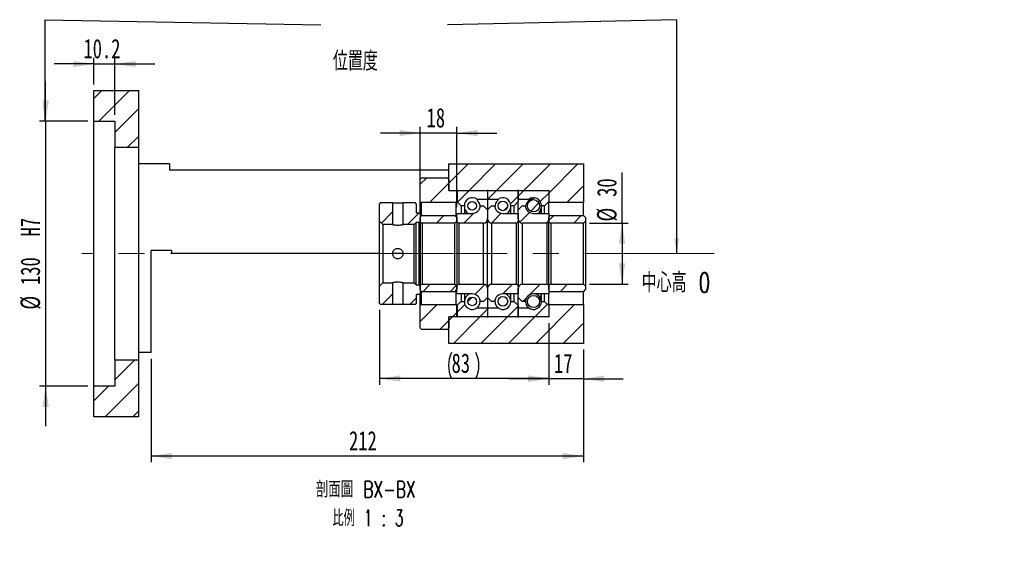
# Paper-space layout 'MBCK30L-I' of a CAD drawing. Header units: millimetres. Extents: x 19 to 332, y 6 to 190.
# Tile 4 of 5: x 171 to 332, y 6 to 93. Entities that reach past the tile are written whole.
import ezdxf

# ---------------------------------------------------------------- set-up
doc = ezdxf.new("R2010")
doc.units = ezdxf.units.MM
doc.linetypes.add('CENTERX2', pattern=[20.32, 12.7, -2.54, 2.54, -2.54])
doc.layers.add('圖層0', color=7, linetype='Continuous')
doc.styles.add('SLDTEXTSTYLE0', font='TXT', dxfattribs={"width": 0.7})
doc.styles.add('SLDTEXTSTYLE1', font='TXT', dxfattribs={"width": 0.7, "bigfont": 'bigfont'})
doc.styles.add('SLDTEXTSTYLE4', font='TXT', dxfattribs={"width": 0.625, "bigfont": 'bigfont'})
doc.dimstyles.new('SLDDIMSTYLE1', dxfattribs={"dimtxt": 0.18, "dimasz": 2.5, "dimexe": 0, "dimexo": 0.0625, "dimgap": 0, "dimtad": 0, "dimtih": 1, "dimtoh": 1, "dimdec": 0, "dimrnd": 1e-09, "dimzin": 0, "dimdsep": 46, "dimtxsty": 'Standard', "dimsah": 1, "dimcen": 0.09, "dimadec": 0, "dimazin": 0, "dimtfac": 2.5, "dimtdec": 0, "dimtofl": 0, "dimtmove": 0, "dimatfit": 3, "dimfxl": 1, "dimfrac": 2, "dimtolj": 1, "dimtzin": 0, "dimarcsym": 0})
doc.dimstyles.new('SLDDIMSTYLE4', dxfattribs={"dimtxt": 3.389974, "dimasz": 2.5, "dimexe": 0, "dimexo": 0.0625, "dimgap": 0.847493, "dimtad": 1, "dimlfac": 3, "dimrnd": 1e-09, "dimzin": 12, "dimdsep": 46, "dimtxsty": 'SLDTEXTSTYLE0', "dimsah": 1, "dimcen": 0.09, "dimadec": 0, "dimazin": 3, "dimtfac": 1, "dimtmove": 0, "dimatfit": 0, "dimfxl": 1, "dimfrac": 2, "dimtolj": 1, "dimtzin": 12, "dimarcsym": 0})
doc.dimstyles.new('SLDDIMSTYLE5', dxfattribs={"dimtxt": 3.389974, "dimasz": 2.5, "dimexe": 0, "dimexo": 0.0625, "dimgap": 0.847493, "dimtad": 1, "dimdec": 1, "dimlfac": 3, "dimrnd": 1e-09, "dimzin": 12, "dimdsep": 46, "dimtxsty": 'SLDTEXTSTYLE0', "dimsah": 1, "dimcen": 0.09, "dimadec": 0, "dimazin": 3, "dimtfac": 1, "dimtdec": 1, "dimtmove": 0, "dimatfit": 0, "dimfxl": 1, "dimfrac": 2, "dimtolj": 1, "dimtzin": 12, "dimarcsym": 0})
doc.dimstyles.new('SLDDIMSTYLE6', dxfattribs={"dimtxt": 3.389974, "dimasz": 2.5, "dimexe": 0, "dimexo": 0.0625, "dimgap": 0.847493, "dimtad": 1, "dimlfac": 3, "dimrnd": 1e-09, "dimzin": 12, "dimdsep": 46, "dimtxsty": 'SLDTEXTSTYLE0', "dimsah": 1, "dimcen": 0.09, "dimadec": 0, "dimazin": 3, "dimtfac": 1, "dimtofl": 0, "dimtmove": 0, "dimatfit": 3, "dimfxl": 1, "dimfrac": 2, "dimtolj": 1, "dimtzin": 12, "dimarcsym": 0})

# ---------------------------------------------------------------- blocks, each defined once
blk = doc.blocks.new('_D_45')
at = {"layer": '圖層0', "color": 7}
for p, q in [((175.34, 76.27), (175.34, 82.79)), ((182.24, 76.27), (174.34, 76.27)), ((175.34, 76.27), (175.34, 32.94)), ((182.24, 32.94), (174.34, 32.94)), ((175.34, 32.94), (175.34, 26.42))]:
    blk.add_line(p, q, dxfattribs=at)
for points in [[(175.34, 76.27), (175.86, 79.66), (174.82, 79.66)], [(175.34, 32.94), (174.82, 29.55), (175.86, 29.55)]]:
    blk.add_solid(points, dxfattribs=at)
at = {"layer": '圖層0', "color": 7, "char_height": 3.175, "attachment_point": 1, "rotation": 90, "style": 'SLDTEXTSTYLE0'}
for s, insert in [('H7', (171.24, 57.43)), ('130', (171.24, 49.48)), ('%%c', (171.24, 45.46))]:
    blk.add_mtext(s, dxfattribs=dict(at, insert=insert))
blk = doc.blocks.new('_D_46')
at = {"layer": '圖層0', "color": 7}
for p, q in [((183.24, 85.61), (176.72, 85.61)), ((183.24, 82.27), (183.24, 86.61)), ((183.24, 85.61), (186.64, 85.61)), ((186.64, 77.27), (186.64, 86.61)), ((186.64, 85.61), (193.16, 85.61))]:
    blk.add_line(p, q, dxfattribs=at)
for points in [[(183.24, 85.61), (179.85, 86.13), (179.85, 85.09)], [(186.64, 85.61), (190.03, 85.09), (190.03, 86.13)]]:
    blk.add_solid(points, dxfattribs=at)
at = {"layer": '圖層0', "color": 7, "insert": (181.52, 89.7), "char_height": 3.175, "attachment_point": 1, "style": 'SLDTEXTSTYLE0'}
blk.add_mtext('10.2', dxfattribs=at)
blk = doc.blocks.new('_D_47')
at = {"layer": '圖層0', "color": 7}
for p, q in [((257.57, 43.27), (257.57, 33.15)), ((263.24, 38.94), (263.24, 33.15)), ((257.57, 34.15), (251.05, 34.15)), ((263.24, 34.15), (257.57, 34.15)), ((263.24, 34.15), (269.76, 34.15))]:
    blk.add_line(p, q, dxfattribs=at)
for points in [[(257.57, 34.15), (254.18, 34.68), (254.18, 33.63)], [(263.24, 34.15), (266.63, 33.63), (266.63, 34.68)]]:
    blk.add_solid(points, dxfattribs=at)
at = {"layer": '圖層0', "color": 7, "insert": (258.43, 38.25), "char_height": 3.175, "attachment_point": 1, "style": 'SLDTEXTSTYLE0'}
blk.add_mtext('17', dxfattribs=at)
blk = doc.blocks.new('_D_48')
at = {"layer": '圖層0', "color": 7}
for p, q in [((263.24, 38.94), (263.24, 20.52)), ((192.57, 37.44), (192.57, 20.52)), ((263.24, 21.52), (192.57, 21.52))]:
    blk.add_line(p, q, dxfattribs=at)
for points in [[(192.57, 21.52), (195.96, 21), (195.96, 22.04)], [(263.24, 21.52), (259.85, 22.04), (259.85, 21)]]:
    blk.add_solid(points, dxfattribs=at)
at = {"layer": '圖層0', "color": 7, "insert": (224.93, 25.61), "char_height": 3.175, "attachment_point": 1, "style": 'SLDTEXTSTYLE0'}
blk.add_mtext('212', dxfattribs=at)
blk = doc.blocks.new('_D_49')
at = {"layer": '圖層0', "color": 7}
for p, q in [((236.57, 74.32), (230.05, 74.32)), ((236.57, 61.49), (236.57, 75.32)), ((242.57, 74.32), (236.57, 74.32)), ((242.57, 62.19), (242.57, 75.32)), ((242.57, 74.32), (249.09, 74.32))]:
    blk.add_line(p, q, dxfattribs=at)
for points in [[(236.57, 74.32), (233.18, 74.84), (233.18, 73.8)], [(242.57, 74.32), (245.96, 73.8), (245.96, 74.84)]]:
    blk.add_solid(points, dxfattribs=at)
at = {"layer": '圖層0', "color": 7, "insert": (237.61, 78.41), "char_height": 3.175, "attachment_point": 1, "style": 'SLDTEXTSTYLE0'}
blk.add_mtext('18', dxfattribs=at)
blk = doc.blocks.new('_D_50')
at = {"layer": '圖層0', "color": 7}
for p, q in [((269.56, 59.61), (269.56, 67.86)), ((264.24, 59.61), (270.56, 59.61)), ((269.56, 59.61), (269.56, 49.61)), ((264.24, 49.61), (270.56, 49.61))]:
    blk.add_line(p, q, dxfattribs=at)
for points in [[(269.56, 59.61), (269.04, 56.22), (270.08, 56.22)], [(269.56, 49.61), (270.08, 53), (269.04, 53)]]:
    blk.add_solid(points, dxfattribs=at)
at = {"layer": '圖層0', "color": 7, "char_height": 3.175, "attachment_point": 1, "rotation": 90, "style": 'SLDTEXTSTYLE0'}
for s, insert in [('30', (265.47, 63.89)), ('%%c', (265.47, 59.86))]:
    blk.add_mtext(s, dxfattribs=dict(at, insert=insert))
blk = doc.blocks.new('_D_51')
at = {"layer": '圖層0', "color": 7}
for p, q in [((229.91, 45.44), (229.91, 33.19)), ((257.57, 43.27), (257.57, 33.19)), ((257.57, 34.19), (229.91, 34.19))]:
    blk.add_line(p, q, dxfattribs=at)
for centre, start, end in [((245.92, 36.31), 153.4349, 206.5651), ((241.43, 36.31), 333.4349, 26.5651)]:
    blk.add_arc(centre, 4.73, start, end, dxfattribs=at)
for points in [[(229.91, 34.19), (233.3, 33.67), (233.3, 34.71)], [(257.57, 34.19), (254.18, 34.71), (254.18, 33.67)]]:
    blk.add_solid(points, dxfattribs=at)
at = {"layer": '圖層0', "color": 7, "insert": (241.69, 38.29), "char_height": 3.175, "attachment_point": 1, "style": 'SLDTEXTSTYLE0'}
blk.add_mtext('83', dxfattribs=at)
blk = doc.blocks.new('SW_NOTE_14')
at = {"layer": '圖層0', "color": 0, "char_height": 2.6458, "attachment_point": 2}
for s, insert, style in [('\\M+19655\\M+196CA\\M+19AA4 BX-BX', (9.88, 3.41), 'SLDTEXTSTYLE1'), ('\\M+194E4\\M+197E1 1 : 3', (10.25, -1.26), 'SLDTEXTSTYLE4')]:
    blk.add_mtext(s, dxfattribs=dict(at, insert=insert, style=style))

psp = doc.layouts.new('MBCK30L-I')

# ---------------------------------------------------------------- hatches: boundary and pattern name
at = {"linetype": 'Continuous', "lineweight": 18}
h = psp.add_hatch(dxfattribs=at)
h.set_pattern_fill('ANSI31', style=0)
edge = h.paths.add_edge_path(flags=0)
edge.add_arc((242.673, 64.8412), 0.1, 90, 180)
edge.add_line((242.573, 64.8412), (242.573, 63.1079))
edge.add_line((242.573, 63.1079), (243.2396, 62.4412))
edge.add_line((243.2396, 62.4412), (243.7796, 62.4412))
edge.add_arc((245.073, 62.4412), 1.2933, 53.031768, 180, ccw=False)
edge.add_line((245.8507, 63.4746), (247.573, 63.4746))
edge.add_line((247.573, 63.4746), (247.573, 64.8412))
edge.add_arc((247.473, 64.8412), 0.1, 0, 90)
edge.add_line((247.473, 64.9412), (242.673, 64.9412))
h = psp.add_hatch(dxfattribs=at)
h.set_pattern_fill('ANSI31', style=0)
edge = h.paths.add_edge_path(flags=0)
edge.add_arc((252.473, 64.8412), 0.1, 0, 90)
edge.add_line((252.473, 64.9412), (247.673, 64.9412))
edge.add_arc((247.673, 64.8412), 0.1, 90, 180)
edge.add_line((247.573, 64.8412), (247.573, 63.4746))
edge.add_line((247.573, 63.4746), (249.2952, 63.4746))
edge.add_arc((250.073, 62.4412), 1.2933, 0, 126.968232, ccw=False)
edge.add_line((251.3663, 62.4412), (251.9063, 62.4412))
edge.add_line((251.9063, 62.4412), (252.573, 63.1079))
edge.add_line((252.573, 63.1079), (252.573, 64.8412))
h = psp.add_hatch(dxfattribs=at)
h.set_pattern_fill('ANSI31', style=0)
edge = h.paths.add_edge_path(flags=0)
edge.add_arc((257.473, 64.8412), 0.1, 0, 90)
edge.add_line((257.473, 64.9412), (252.673, 64.9412))
edge.add_arc((252.673, 64.8412), 0.1, 90, 180)
edge.add_line((252.573, 64.8412), (252.573, 63.4746))
edge.add_line((252.573, 63.4746), (254.2952, 63.4746))
edge.add_arc((255.073, 62.4412), 1.2933, 0, 126.968232, ccw=False)
edge.add_line((256.3663, 62.4412), (256.9063, 62.4412))
edge.add_line((256.9063, 62.4412), (257.573, 63.1079))
edge.add_line((257.573, 63.1079), (257.573, 64.8412))
h = psp.add_hatch(dxfattribs=at)
h.set_pattern_fill('ANSI31', style=0)
h.paths.add_polyline_path([(232.0563, 62.9412), (230.073, 62.9412), (229.9063, 62.7745), (229.9063, 59.9246), (230.473, 59.3579), (232.0563, 59.3579)], flags=0)
h = psp.add_hatch(dxfattribs=at)
h.set_pattern_fill('ANSI31', style=0)
h.paths.add_polyline_path([(236.4063, 61.2746), (235.9063, 61.2746), (235.9063, 62.7745), (235.7396, 62.9412), (233.7563, 62.9412), (233.7563, 59.3579), (235.573, 59.3579), (235.9063, 59.6912), (236.4063, 59.6912), (236.573, 59.8579), (236.573, 61.1079)], flags=0)
h = psp.add_hatch(dxfattribs=at)
h.set_pattern_fill('ANSI31', style=0)
edge = h.paths.add_edge_path(flags=0)
edge.add_arc((245.073, 62.4081), 0.7042, 0, 360)
h = psp.add_hatch(dxfattribs=at)
h.set_pattern_fill('ANSI31', style=0)
edge = h.paths.add_edge_path(flags=0)
edge.add_arc((250.073, 62.4165), 0.7919, 0, 360)
h = psp.add_hatch(dxfattribs=at)
h.set_pattern_fill('ANSI31', style=0)
edge = h.paths.add_edge_path(flags=0)
edge.add_arc((255.073, 62.4402), 0.9987, 0, 360)
h = psp.add_hatch(dxfattribs=at)
h.set_pattern_fill('ANSI31', style=0)
edge = h.paths.add_edge_path(flags=0)
edge.add_line((247.573, 61.7746), (246.9063, 62.4412))
edge.add_line((246.9063, 62.4412), (246.4037, 62.4412))
edge.add_arc((245.073, 62.5246), 1.3333, 270, 356.416678, ccw=False)
edge.add_line((245.073, 61.1912), (242.573, 61.1912))
edge.add_line((242.573, 61.1912), (242.573, 59.9412))
edge.add_arc((242.9063, 59.9412), 0.3333, 180, 270)
edge.add_line((242.9063, 59.6079), (246.9063, 59.6079))
edge.add_arc((246.9063, 60.2746), 0.6667, 270, 360)
edge.add_line((247.573, 60.2746), (247.573, 61.7746))
h = psp.add_hatch(dxfattribs=at)
h.set_pattern_fill('ANSI31', style=0)
edge = h.paths.add_edge_path(flags=0)
edge.add_line((248.2396, 62.4412), (247.573, 61.7746))
edge.add_line((247.573, 61.7746), (247.573, 60.2746))
edge.add_arc((248.2396, 60.2746), 0.6667, 180, 270)
edge.add_line((248.2396, 59.6079), (252.2396, 59.6079))
edge.add_arc((252.2396, 59.9412), 0.3333, 270, 360)
edge.add_line((252.573, 59.9412), (252.573, 61.1912))
edge.add_line((252.573, 61.1912), (250.073, 61.1912))
edge.add_arc((250.073, 62.5246), 1.3333, 183.583322, 270, ccw=False)
edge.add_line((248.7422, 62.4412), (248.2396, 62.4412))
h = psp.add_hatch(dxfattribs=at)
h.set_pattern_fill('ANSI31', style=0)
edge = h.paths.add_edge_path(flags=0)
edge.add_line((253.2396, 62.4412), (252.573, 61.7746))
edge.add_line((252.573, 61.7746), (252.573, 60.2746))
edge.add_arc((253.2396, 60.2746), 0.6667, 180, 270)
edge.add_line((253.2396, 59.6079), (257.2396, 59.6079))
edge.add_arc((257.2396, 59.9412), 0.3333, 270, 360)
edge.add_line((257.573, 59.9412), (257.573, 61.1912))
edge.add_line((257.573, 61.1912), (255.073, 61.1912))
edge.add_arc((255.073, 62.5246), 1.3333, 183.583322, 270, ccw=False)
edge.add_line((253.7422, 62.4412), (253.2396, 62.4412))
h = psp.add_hatch(dxfattribs=at)
h.set_pattern_fill('ANSI31', style=0)
edge = h.paths.add_edge_path(flags=0)
edge.add_line((236.9063, 59.6079), (242.2396, 59.6079))
edge.add_line((242.2396, 59.6079), (242.573, 59.9412))
edge.add_line((242.573, 59.9412), (242.573, 60.4912))
edge.add_line((242.573, 60.4912), (242.2396, 60.8246))
edge.add_line((242.2396, 60.8246), (236.9063, 60.8246))
edge.add_arc((236.9063, 60.4912), 0.3333, 90, 180)
edge.add_line((236.573, 60.4912), (236.573, 59.9412))
edge.add_arc((236.9063, 59.9412), 0.3333, 180, 270)
h = psp.add_hatch(dxfattribs=at)
h.set_pattern_fill('ANSI31', style=0)
edge = h.paths.add_edge_path(flags=0)
edge.add_line((257.9063, 59.6079), (263.2396, 59.6079))
edge.add_line((263.2396, 59.6079), (263.573, 59.9412))
edge.add_line((263.573, 59.9412), (263.573, 60.4912))
edge.add_line((263.573, 60.4912), (263.2396, 60.8246))
edge.add_line((263.2396, 60.8246), (257.9063, 60.8246))
edge.add_arc((257.9063, 60.4912), 0.3333, 90, 180)
edge.add_line((257.573, 60.4912), (257.573, 59.9412))
edge.add_arc((257.9063, 59.9412), 0.3333, 180, 270)
h = psp.add_hatch(dxfattribs=at)
h.set_pattern_fill('ANSI31', style=0)
h.paths.add_polyline_path([(230.073, 46.2746), (232.0563, 46.2746), (232.0563, 49.8579), (230.473, 49.8579), (229.9063, 49.2912), (229.9063, 46.4412)], flags=0)
h = psp.add_hatch(dxfattribs=at)
h.set_pattern_fill('ANSI31', style=0)
h.paths.add_polyline_path([(235.9063, 46.4412), (235.9063, 47.9412), (236.4063, 47.9412), (236.573, 48.1079), (236.573, 49.3579), (236.4063, 49.5246), (235.9063, 49.5246), (235.573, 49.8579), (233.7563, 49.8579), (233.7563, 46.2746), (235.7396, 46.2746)], flags=0)
h = psp.add_hatch(dxfattribs=at)
h.set_pattern_fill('ANSI31', style=0)
edge = h.paths.add_edge_path(flags=0)
edge.add_line((242.573, 48.7246), (242.573, 49.2746))
edge.add_line((242.573, 49.2746), (242.2396, 49.6079))
edge.add_line((242.2396, 49.6079), (236.9063, 49.6079))
edge.add_arc((236.9063, 49.2746), 0.3333, 90, 180)
edge.add_line((236.573, 49.2746), (236.573, 48.7246))
edge.add_arc((236.9063, 48.7246), 0.3333, 180, 270)
edge.add_line((236.9063, 48.3912), (242.2396, 48.3912))
edge.add_line((242.2396, 48.3912), (242.573, 48.7246))
h = psp.add_hatch(dxfattribs=at)
h.set_pattern_fill('ANSI31', style=0)
edge = h.paths.add_edge_path(flags=0)
edge.add_line((246.9063, 46.7746), (247.573, 47.4412))
edge.add_line((247.573, 47.4412), (247.573, 48.9412))
edge.add_arc((246.9063, 48.9412), 0.6667, 0, 90)
edge.add_line((246.9063, 49.6079), (242.9063, 49.6079))
edge.add_arc((242.9063, 49.2746), 0.3333, 90, 180)
edge.add_line((242.573, 49.2746), (242.573, 48.0246))
edge.add_line((242.573, 48.0246), (245.073, 48.0246))
edge.add_arc((245.073, 46.6912), 1.3333, 3.583322, 90, ccw=False)
edge.add_line((246.4037, 46.7746), (246.9063, 46.7746))
h = psp.add_hatch(dxfattribs=at)
h.set_pattern_fill('ANSI31', style=0)
edge = h.paths.add_edge_path(flags=0)
edge.add_line((247.573, 47.4412), (248.2396, 46.7746))
edge.add_line((248.2396, 46.7746), (248.7422, 46.7746))
edge.add_arc((250.073, 46.6912), 1.3333, 90, 176.416678, ccw=False)
edge.add_line((250.073, 48.0246), (252.573, 48.0246))
edge.add_line((252.573, 48.0246), (252.573, 49.2746))
edge.add_arc((252.2396, 49.2746), 0.3333, 0, 90)
edge.add_line((252.2396, 49.6079), (248.2396, 49.6079))
edge.add_arc((248.2396, 48.9412), 0.6667, 90, 180)
edge.add_line((247.573, 48.9412), (247.573, 47.4412))
h = psp.add_hatch(dxfattribs=at)
h.set_pattern_fill('ANSI31', style=0)
edge = h.paths.add_edge_path(flags=0)
edge.add_line((252.573, 47.4412), (253.2396, 46.7746))
edge.add_line((253.2396, 46.7746), (253.7422, 46.7746))
edge.add_arc((255.073, 46.6912), 1.3333, 90, 176.416678, ccw=False)
edge.add_line((255.073, 48.0246), (257.573, 48.0246))
edge.add_line((257.573, 48.0246), (257.573, 49.2746))
edge.add_arc((257.2396, 49.2746), 0.3333, 0, 90)
edge.add_line((257.2396, 49.6079), (253.2396, 49.6079))
edge.add_arc((253.2396, 48.9412), 0.6667, 90, 180)
edge.add_line((252.573, 48.9412), (252.573, 47.4412))
h = psp.add_hatch(dxfattribs=at)
h.set_pattern_fill('ANSI31', style=0)
edge = h.paths.add_edge_path(flags=0)
edge.add_line((263.573, 48.7246), (263.573, 49.2746))
edge.add_line((263.573, 49.2746), (263.2396, 49.6079))
edge.add_line((263.2396, 49.6079), (257.9063, 49.6079))
edge.add_arc((257.9063, 49.2746), 0.3333, 90, 180)
edge.add_line((257.573, 49.2746), (257.573, 48.7246))
edge.add_arc((257.9063, 48.7246), 0.3333, 180, 270)
edge.add_line((257.9063, 48.3912), (263.2396, 48.3912))
edge.add_line((263.2396, 48.3912), (263.573, 48.7246))
h = psp.add_hatch(dxfattribs=at)
h.set_pattern_fill('ANSI31', style=0)
edge = h.paths.add_edge_path(flags=0)
edge.add_arc((242.673, 44.3746), 0.1, 180, 270)
edge.add_line((242.673, 44.2746), (247.473, 44.2746))
edge.add_arc((247.473, 44.3746), 0.1, 270, 360)
edge.add_line((247.573, 44.3746), (247.573, 45.7412))
edge.add_line((247.573, 45.7412), (245.8507, 45.7412))
edge.add_arc((245.073, 46.7746), 1.2933, 180, 306.968232, ccw=False)
edge.add_line((243.7796, 46.7746), (243.2396, 46.7746))
edge.add_line((243.2396, 46.7746), (242.573, 46.1079))
edge.add_line((242.573, 46.1079), (242.573, 44.3746))
h = psp.add_hatch(dxfattribs=at)
h.set_pattern_fill('ANSI31', style=0)
edge = h.paths.add_edge_path(flags=0)
edge.add_arc((245.073, 46.8077), 0.7042, 0, 360)
h = psp.add_hatch(dxfattribs=at)
h.set_pattern_fill('ANSI31', style=0)
edge = h.paths.add_edge_path(flags=0)
edge.add_arc((252.473, 44.3746), 0.1, 270, 360)
edge.add_line((252.573, 44.3746), (252.573, 46.1079))
edge.add_line((252.573, 46.1079), (251.9063, 46.7746))
edge.add_line((251.9063, 46.7746), (251.3663, 46.7746))
edge.add_arc((250.073, 46.7746), 1.2933, 233.031768, 360, ccw=False)
edge.add_line((249.2952, 45.7412), (247.573, 45.7412))
edge.add_line((247.573, 45.7412), (247.573, 44.3746))
edge.add_arc((247.673, 44.3746), 0.1, 180, 270)
edge.add_line((247.673, 44.2746), (252.473, 44.2746))
h = psp.add_hatch(dxfattribs=at)
h.set_pattern_fill('ANSI31', style=0)
edge = h.paths.add_edge_path(flags=0)
edge.add_arc((250.073, 46.7993), 0.7919, 0, 360)
h = psp.add_hatch(dxfattribs=at)
h.set_pattern_fill('ANSI31', style=0)
edge = h.paths.add_edge_path(flags=0)
edge.add_arc((257.473, 44.3746), 0.1, 270, 360)
edge.add_line((257.573, 44.3746), (257.573, 46.1079))
edge.add_line((257.573, 46.1079), (256.9063, 46.7746))
edge.add_line((256.9063, 46.7746), (256.3663, 46.7746))
edge.add_arc((255.073, 46.7746), 1.2933, 233.031768, 360, ccw=False)
edge.add_line((254.2952, 45.7412), (252.573, 45.7412))
edge.add_line((252.573, 45.7412), (252.573, 44.3746))
edge.add_arc((252.673, 44.3746), 0.1, 180, 270)
edge.add_line((252.673, 44.2746), (257.473, 44.2746))
h = psp.add_hatch(dxfattribs=at)
h.set_pattern_fill('ANSI31', style=0)
edge = h.paths.add_edge_path(flags=0)
edge.add_arc((255.073, 46.7756), 0.9987, 0, 360)
at = {"layer": '圖層0', "linetype": 'Continuous', "lineweight": 18}
h = psp.add_hatch(dxfattribs=at)
h.set_pattern_fill('ANSI31', color=256, style=0)
h.paths.add_polyline_path([(190.573, 81.2745), (183.2396, 81.2745), (183.2396, 76.2745), (186.6396, 76.2745), (186.6396, 71.9412), (190.573, 71.9412)], flags=0)
h = psp.add_hatch(dxfattribs=at)
h.set_pattern_fill('ANSI31', color=256, style=0)
h.paths.add_polyline_path([(263.2396, 62.9412), (263.2396, 69.2746), (241.2396, 69.2746), (241.2396, 64.9412), (257.573, 64.9412), (257.573, 62.9412)], flags=0)
h = psp.add_hatch(dxfattribs=at)
h.set_pattern_fill('ANSI31', color=256, style=0)
edge = h.paths.add_edge_path(flags=0)
edge.add_line((236.573, 66.7746), (236.573, 63.1079))
edge.add_line((236.573, 63.1079), (236.7396, 62.9412))
edge.add_line((236.7396, 62.9412), (242.4563, 62.9412))
edge.add_line((242.4563, 62.9412), (242.623, 63.1079))
edge.add_line((242.623, 63.1079), (242.623, 64.7746))
edge.add_line((242.623, 64.7746), (242.4563, 64.9412))
edge.add_line((242.4563, 64.9412), (241.373, 64.9412))
edge.add_arc((241.373, 65.0746), 0.1333, 180, 270, ccw=False)
edge.add_line((241.2396, 65.0746), (241.2396, 66.7746))
edge.add_line((241.2396, 66.7746), (241.073, 66.9412))
edge.add_line((241.073, 66.9412), (236.7396, 66.9412))
edge.add_line((236.7396, 66.9412), (236.573, 66.7746))
h = psp.add_hatch(dxfattribs=at)
h.set_pattern_fill('ANSI31', color=256, style=0)
edge = h.paths.add_edge_path(flags=0)
edge.add_line((242.4563, 46.2746), (236.7396, 46.2746))
edge.add_line((236.7396, 46.2746), (236.573, 46.1079))
edge.add_line((236.573, 46.1079), (236.573, 42.4412))
edge.add_line((236.573, 42.4412), (236.7396, 42.2746))
edge.add_line((236.7396, 42.2746), (241.073, 42.2746))
edge.add_line((241.073, 42.2746), (241.2396, 42.4412))
edge.add_line((241.2396, 42.4412), (241.2396, 44.1412))
edge.add_arc((241.373, 44.1412), 0.1333, 90, 180, ccw=False)
edge.add_line((241.373, 44.2746), (242.4563, 44.2746))
edge.add_line((242.4563, 44.2746), (242.623, 44.4412))
edge.add_line((242.623, 44.4412), (242.623, 46.1079))
edge.add_line((242.623, 46.1079), (242.4563, 46.2746))
h = psp.add_hatch(dxfattribs=at)
h.set_pattern_fill('ANSI31', color=256, style=0)
h.paths.add_polyline_path([(263.2396, 39.9412), (263.2396, 46.2746), (257.573, 46.2746), (257.573, 44.2746), (241.2396, 44.2746), (241.2396, 39.9412)], flags=0)
h = psp.add_hatch(dxfattribs=at)
h.set_pattern_fill('ANSI31', color=256, style=0)
h.paths.add_polyline_path([(183.2396, 27.9412), (190.573, 27.9412), (190.573, 37.2745), (186.6396, 37.2745), (186.6396, 32.9412), (183.2396, 32.9412)], flags=0)

# ---------------------------------------------------------------- linework, layer by layer
at = {"color": 7, "linetype": 'Continuous', "lineweight": 25}
for p, q in [((183.2396, 76.2745), (183.2396, 81.2745)), ((183.2396, 81.2745), (190.573, 81.2745)), ((190.573, 71.9412), (190.573, 81.2745)), ((183.2396, 76.2745), (186.6396, 76.2745)), ((183.2396, 32.9412), (183.2396, 76.2745)), ((186.6396, 76.2745), (186.6396, 71.9412)), ((190.573, 71.9412), (186.6396, 71.9412)), ((186.6396, 37.2745), (186.6396, 71.9412)), ((190.573, 37.2745), (190.573, 71.9412)), ((195.573, 69.2746), (190.573, 69.2746)), ((195.573, 69.2746), (195.573, 68.2746)), ((241.2396, 64.9412), (241.2396, 69.2746)), ((241.2396, 69.2746), (263.2396, 69.2746)), ((263.2396, 69.2746), (263.2396, 62.9412)), ((241.2396, 68.2746), (195.573, 68.2746)), ((236.7396, 66.9412), (236.573, 66.7746)), ((236.573, 63.1079), (236.573, 66.7746)), ((241.073, 66.9412), (236.7396, 66.9412)), ((241.2396, 66.7746), (241.073, 66.9412)), ((241.2396, 66.7746), (241.2396, 65.0745)), ((241.2396, 64.9412), (257.573, 64.9412)), ((241.373, 64.9412), (242.4563, 64.9412)), ((242.623, 64.7746), (242.4563, 64.9412)), ((242.573, 63.1079), (242.573, 64.8412)), ((242.623, 64.7746), (242.623, 63.1079)), ((242.673, 64.9412), (247.473, 64.9412)), ((247.573, 64.8412), (247.573, 63.4746)), ((247.673, 64.9412), (252.473, 64.9412)), ((252.573, 64.8412), (252.573, 63.1079)), ((252.573, 63.4746), (252.573, 64.8412)), ((252.673, 64.9412), (257.473, 64.9412)), ((257.573, 64.9412), (257.573, 62.9412)), ((257.573, 64.8412), (257.573, 63.1079)), ((230.073, 62.9412), (229.9063, 62.7745)), ((229.9063, 59.9246), (229.9063, 62.7745)), ((230.073, 62.9412), (232.0563, 62.9412)), ((232.0563, 62.9412), (232.0563, 59.3579)), ((233.7563, 59.3579), (233.7563, 62.9412)), ((233.7563, 62.9412), (235.7396, 62.9412)), ((235.9063, 62.7745), (235.7396, 62.9412)), ((235.9063, 62.7745), (235.9063, 61.2746)), ((236.573, 63.1079), (236.7396, 62.9412)), ((236.573, 61.1079), (236.573, 63.1079)), ((242.4563, 62.9412), (236.7396, 62.9412)), ((236.7396, 62.9412), (236.7396, 60.7799)), ((242.4563, 62.9412), (242.623, 63.1079)), ((242.4563, 60.6079), (242.4563, 62.9412)), ((243.2396, 62.4412), (242.573, 63.1079)), ((245.8507, 63.4746), (245.8507, 63.3356)), ((247.573, 63.4746), (245.8507, 63.4746)), ((247.573, 63.4746), (247.573, 61.7746)), ((249.2952, 63.4746), (247.573, 63.4746)), ((249.2952, 63.3228), (249.2952, 63.4746)), ((252.573, 63.1079), (251.9063, 62.4412)), ((254.2952, 63.4746), (252.573, 63.4746)), ((252.573, 61.7746), (252.573, 63.1079)), ((254.2952, 63.2779), (254.2952, 63.4746)), ((257.573, 63.1079), (256.9063, 62.4412)), ((263.2396, 62.9412), (257.573, 62.9412)), ((257.573, 61.1912), (257.573, 62.9412)), ((263.2396, 60.8246), (263.2396, 62.9412)), ((235.9063, 61.2746), (236.4063, 61.2746)), ((236.573, 61.1079), (236.4063, 61.2746)), ((242.573, 61.1912), (245.073, 61.1912)), ((242.573, 59.9412), (242.573, 61.1912)), ((243.2396, 62.4412), (243.2396, 61.1912)), ((243.7796, 62.4412), (243.2396, 62.4412)), ((243.7796, 62.4412), (243.7796, 61.1912)), ((246.4037, 62.4412), (246.9063, 62.4412)), ((246.9063, 62.4412), (247.573, 61.7746)), ((247.573, 61.7746), (248.2396, 62.4412)), ((247.573, 61.7746), (247.573, 60.2746)), ((248.2396, 62.4412), (248.7422, 62.4412)), ((250.073, 61.1912), (252.573, 61.1912)), ((251.3663, 61.1912), (251.3663, 62.4412)), ((251.9063, 62.4412), (251.3663, 62.4412)), ((251.9063, 61.1912), (251.9063, 62.4412)), ((252.573, 61.7746), (253.2396, 62.4412)), ((252.573, 60.2746), (252.573, 61.7746)), ((252.573, 61.1912), (252.573, 59.9412)), ((253.2396, 62.4412), (253.7422, 62.4412)), ((255.073, 61.1912), (257.573, 61.1912)), ((256.3663, 61.1912), (256.3663, 62.4412)), ((256.9063, 62.4412), (256.3663, 62.4412)), ((256.9063, 61.1912), (256.9063, 62.4412)), ((257.573, 61.1912), (257.573, 59.9412)), ((229.9063, 59.9246), (230.473, 59.3579)), ((229.9063, 49.2912), (229.9063, 59.9246)), ((235.573, 59.3579), (235.9063, 59.6912)), ((236.4063, 59.6912), (235.9063, 59.6912)), ((235.9063, 49.5246), (235.9063, 59.6912)), ((236.4063, 59.6912), (236.573, 59.8579)), ((236.4063, 49.5246), (236.4063, 59.6912)), ((236.573, 61.1079), (236.573, 59.8579)), ((236.573, 59.9412), (236.573, 60.4912)), ((236.573, 59.8579), (236.573, 49.3579)), ((236.9063, 60.8246), (242.2396, 60.8246)), ((236.9063, 59.6079), (236.9063, 49.6079)), ((242.2396, 59.6079), (236.9063, 59.6079)), ((242.573, 60.4912), (242.2396, 60.8246)), ((242.2396, 59.6079), (242.573, 59.9412)), ((242.2396, 49.6079), (242.2396, 59.6079)), ((242.573, 60.4912), (242.573, 59.9412)), ((242.573, 59.9412), (242.573, 49.2745)), ((242.9063, 49.6079), (242.9063, 59.6079)), ((246.9063, 59.6079), (242.9063, 59.6079)), ((246.9063, 49.6079), (246.9063, 59.6079)), ((247.573, 48.9412), (247.573, 60.2746)), ((248.2396, 59.6079), (248.2396, 49.6079)), ((252.2396, 59.6079), (248.2396, 59.6079)), ((252.2396, 59.6079), (252.2396, 49.6079)), ((252.573, 59.9412), (252.573, 49.2745)), ((253.2396, 59.6079), (253.2396, 49.6079)), ((257.2396, 59.6079), (253.2396, 59.6079)), ((257.2396, 59.6079), (257.2396, 49.6079)), ((257.573, 59.9412), (257.573, 60.4912)), ((257.573, 49.2745), (257.573, 59.9412)), ((257.9063, 60.8246), (263.2396, 60.8246)), ((257.9063, 59.6079), (257.9063, 49.6079)), ((263.2396, 59.6079), (257.9063, 59.6079)), ((263.573, 60.4912), (263.2396, 60.8246)), ((263.2396, 59.6079), (263.573, 59.9412)), ((263.2396, 49.6079), (263.2396, 59.6079)), ((263.573, 60.4912), (263.573, 59.9412)), ((263.573, 59.9412), (263.573, 49.2745)), ((230.473, 59.3579), (230.473, 49.8579)), ((232.0563, 59.3579), (230.473, 59.3579)), ((235.573, 59.3579), (233.7563, 59.3579)), ((235.573, 49.8579), (235.573, 59.3579)), ((195.9063, 55.1079), (192.573, 55.1079)), ((192.573, 38.4412), (192.573, 55.1079)), ((195.9063, 55.1079), (195.9063, 54.6079)), ((229.9063, 54.6079), (195.9063, 54.6079)), ((233.7563, 54.6079), (232.0673, 54.6079)), ((230.473, 49.8579), (229.9063, 49.2912)), ((229.9063, 46.4412), (229.9063, 49.2912)), ((230.473, 49.8579), (232.0563, 49.8579)), ((232.0563, 49.8579), (232.0563, 46.2746)), ((233.7563, 49.8579), (235.573, 49.8579)), ((233.7563, 46.2746), (233.7563, 49.8579)), ((235.9063, 49.5246), (235.573, 49.8579)), ((235.9063, 49.5246), (236.4063, 49.5246)), ((236.573, 49.3579), (236.4063, 49.5246)), ((236.573, 49.3579), (236.573, 48.1079)), ((236.573, 48.7245), (236.573, 49.2745)), ((236.7396, 48.4359), (236.7396, 46.2746)), ((236.9063, 49.6079), (242.2396, 49.6079)), ((242.2396, 48.3912), (236.9063, 48.3912)), ((242.573, 49.2745), (242.2396, 49.6079)), ((242.2396, 48.3912), (242.573, 48.7245)), ((242.4563, 46.2746), (242.4563, 48.6079)), ((242.573, 49.2745), (242.573, 48.7245)), ((242.573, 48.0245), (242.573, 49.2745)), ((242.9063, 49.6079), (246.9063, 49.6079)), ((247.573, 48.9412), (247.573, 47.4412)), ((248.2396, 49.6079), (252.2396, 49.6079)), ((252.573, 49.2745), (252.573, 48.0245)), ((252.573, 47.4412), (252.573, 48.9412)), ((253.2396, 49.6079), (257.2396, 49.6079)), ((257.573, 48.7245), (257.573, 49.2745)), ((257.573, 49.2745), (257.573, 48.0245)), ((257.9063, 49.6079), (263.2396, 49.6079)), ((263.2396, 48.3912), (257.9063, 48.3912)), ((263.573, 49.2745), (263.2396, 49.6079)), ((263.2396, 48.3912), (263.573, 48.7245)), ((263.2396, 46.2746), (263.2396, 48.3912)), ((263.573, 49.2745), (263.573, 48.7245)), ((236.4063, 47.9412), (235.9063, 47.9412)), ((235.9063, 47.9412), (235.9063, 46.4412)), ((236.4063, 47.9412), (236.573, 48.1079)), ((236.573, 46.1079), (236.573, 48.1079)), ((245.073, 48.0245), (242.573, 48.0245)), ((242.573, 46.1079), (243.2396, 46.7746)), ((243.2396, 48.0245), (243.2396, 46.7746)), ((243.2396, 46.7746), (243.7796, 46.7746)), ((243.7796, 48.0245), (243.7796, 46.7746)), ((246.9063, 46.7746), (246.4037, 46.7746)), ((247.573, 47.4412), (246.9063, 46.7746)), ((247.573, 47.4412), (247.573, 45.7412)), ((248.2396, 46.7746), (247.573, 47.4412)), ((248.7422, 46.7746), (248.2396, 46.7746)), ((252.573, 48.0245), (250.073, 48.0245)), ((251.3663, 46.7746), (251.3663, 48.0245)), ((251.3663, 46.7746), (251.9063, 46.7746)), ((251.9063, 46.7746), (251.9063, 48.0245)), ((251.9063, 46.7746), (252.573, 46.1079)), ((252.573, 46.1079), (252.573, 47.4412)), ((253.2396, 46.7746), (252.573, 47.4412)), ((253.7422, 46.7746), (253.2396, 46.7746)), ((257.573, 48.0245), (255.073, 48.0245)), ((256.3663, 46.7746), (256.3663, 48.0245)), ((256.3663, 46.7746), (256.9063, 46.7746)), ((256.9063, 46.7746), (256.9063, 48.0245)), ((256.9063, 46.7746), (257.573, 46.1079)), ((257.573, 46.2746), (257.573, 48.0245)), ((229.9063, 46.4412), (230.073, 46.2746)), ((232.0563, 46.2746), (230.073, 46.2746)), ((235.7396, 46.2746), (233.7563, 46.2746)), ((235.7396, 46.2746), (235.9063, 46.4412)), ((236.7396, 46.2746), (236.573, 46.1079)), ((236.573, 42.4412), (236.573, 46.1079)), ((236.7396, 46.2746), (242.4563, 46.2746)), ((242.623, 46.1079), (242.4563, 46.2746)), ((242.573, 44.3746), (242.573, 46.1079)), ((242.623, 46.1079), (242.623, 44.4412)), ((245.8507, 45.7892), (245.8507, 45.7412)), ((245.8507, 45.7412), (247.573, 45.7412)), ((247.573, 45.7412), (247.573, 44.3746)), ((247.573, 45.7412), (249.2952, 45.7412)), ((249.2952, 45.7412), (249.2952, 45.7821)), ((252.573, 46.1079), (252.573, 44.3746)), ((252.573, 45.7412), (254.2952, 45.7412)), ((252.573, 44.3746), (252.573, 45.7412)), ((254.2952, 45.7412), (254.2952, 45.7631)), ((257.573, 46.2746), (257.573, 44.2746)), ((257.573, 46.2746), (263.2396, 46.2746)), ((257.573, 46.1079), (257.573, 44.3746)), ((263.2396, 46.2746), (263.2396, 39.9412)), ((241.2396, 39.9412), (241.2396, 44.2746)), ((257.573, 44.2746), (241.2396, 44.2746)), ((241.2396, 44.1412), (241.2396, 42.4412)), ((242.4563, 44.2746), (241.373, 44.2746)), ((242.4563, 44.2746), (242.623, 44.4412)), ((247.473, 44.2746), (242.673, 44.2746)), ((252.473, 44.2746), (247.673, 44.2746)), ((257.473, 44.2746), (252.673, 44.2746)), ((236.573, 42.4412), (236.7396, 42.2746)), ((236.7396, 42.2746), (241.073, 42.2746)), ((241.073, 42.2746), (241.2396, 42.4412)), ((263.2396, 39.9412), (241.2396, 39.9412)), ((186.6396, 37.2745), (186.6396, 32.9412)), ((186.6396, 37.2745), (190.573, 37.2745)), ((192.573, 38.4412), (190.573, 38.4412)), ((190.573, 27.9412), (190.573, 37.2745)), ((183.2396, 27.9412), (183.2396, 32.9412)), ((186.6396, 32.9412), (183.2396, 32.9412)), ((190.573, 27.9412), (183.2396, 27.9412))]:
    psp.add_line(p, q, dxfattribs=at)
for centre, radius in [((245.073, 62.4081), 0.7042), ((250.073, 62.4165), 0.7919), ((255.073, 62.4402), 0.9987), ((245.073, 46.8077), 0.7042), ((250.073, 46.7993), 0.7919), ((255.073, 46.7756), 0.9987)]:
    psp.add_circle(centre, radius, dxfattribs=at)
for centre, radius, start, end in [((241.373, 65.0745), 0.1333, 180, 270), ((242.673, 64.8412), 0.1, 90, 180), ((247.473, 64.8412), 0.1, 0, 90), ((247.673, 64.8412), 0.1, 90, 180), ((252.473, 64.8412), 0.1, 0, 90), ((252.673, 64.8412), 0.1, 90, 180), ((257.473, 64.8412), 0.1, 0, 90), ((245.073, 62.4412), 1.2933, 53.031768, 180), ((245.073, 62.308), 1.2917, 353.58575, 51.551715), ((250.073, 62.2946), 1.2917, 128.336631, 185.456078), ((250.073, 62.4412), 1.2933, 0, 126.968232), ((255.073, 62.248), 1.2917, 90, 182.638823), ((255.073, 62.4412), 1.2933, 0, 126.968232), ((245.073, 62.308), 1.2917, 178.575141, 239.839669), ((245.073, 61.2792), 1.2917, 156.531184, 183.906192), ((245.073, 62.5246), 1.3333, 270, 356.416678), ((250.073, 62.5246), 1.3333, 183.583322, 270), ((250.073, 62.2946), 1.2917, 301.326829, 1.429378), ((250.073, 61.2455), 1.2917, 357.589826, 23.958898), ((255.073, 62.5246), 1.3333, 183.583322, 270), ((255.073, 62.248), 1.2917, 305.099863, 1.445338), ((255.073, 61.1343), 1.2917, 2.524622, 25.537383), ((236.9063, 60.4912), 0.3333, 90, 180), ((236.9063, 59.9412), 0.3333, 180, 270), ((242.9063, 59.9412), 0.3333, 180, 270), ((246.9063, 60.2746), 0.6667, 270, 0), ((248.2396, 60.2746), 0.6667, 180, 270), ((252.2396, 59.9412), 0.3333, 270, 0), ((253.2396, 60.2746), 0.6667, 180, 270), ((257.2396, 59.9412), 0.3333, 270, 0), ((257.9063, 60.4912), 0.3333, 90, 180), ((257.9063, 59.9412), 0.3333, 180, 270), ((236.9063, 49.2745), 0.3333, 90, 180), ((236.9063, 48.7245), 0.3333, 180, 270), ((242.9063, 49.2745), 0.3333, 90, 180), ((246.9063, 48.9412), 0.6667, 360, 90), ((248.2396, 48.9412), 0.6667, 90, 180), ((252.2396, 49.2745), 0.3333, 0, 90), ((253.2396, 48.9412), 0.6667, 90, 180), ((257.2396, 49.2745), 0.3333, 0, 90), ((257.9063, 49.2745), 0.3333, 90, 180), ((257.9063, 48.7245), 0.3333, 180, 270), ((245.073, 46.7746), 1.2933, 180, 306.968232), ((245.073, 46.8077), 1.2917, 109.594413, 181.392368), ((245.073, 47.6484), 1.2917, 163.071309, 198.993109), ((245.073, 46.6912), 1.3333, 3.583322, 90), ((245.073, 46.8077), 1.2917, 309.261045, 18.993109), ((250.073, 46.6912), 1.3333, 90, 176.416678), ((250.073, 46.7993), 1.2917, 159.513366, 230.672078), ((250.073, 46.7746), 1.2933, 233.031768, 360), ((250.073, 46.7993), 1.2917, 358.610274, 71.55009), ((250.073, 47.6192), 1.2917, 341.494958, 18.289863), ((255.073, 46.6912), 1.3333, 90, 176.416678), ((255.073, 46.7756), 1.2917, 152.028598, 230.485012), ((255.073, 46.7746), 1.2933, 233.031768, 0), ((255.073, 46.7756), 1.2917, 358.617641, 75.222495), ((255.073, 47.5281), 1.2917, 358.314447, 22.601822), ((241.373, 44.1412), 0.1333, 90, 180), ((242.673, 44.3746), 0.1, 180, 270), ((247.473, 44.3746), 0.1, 270, 360), ((247.673, 44.3746), 0.1, 180, 270), ((252.473, 44.3746), 0.1, 270, 0), ((252.673, 44.3746), 0.1, 180, 270), ((257.473, 44.3746), 0.1, 270, 0)]:
    psp.add_arc(centre, radius, start, end, dxfattribs=at)
for points, knots in [([(232.0563, 62.9412), (232.0656, 62.9402), (232.0843, 62.9383), (232.23, 62.9246), (232.4449, 62.9094), (232.714, 62.8983), (233.0041, 62.8966), (233.2825, 62.9049), (233.5191, 62.9195), (233.6864, 62.9341), (233.7509, 62.9407), (233.7552, 62.9411), (233.7563, 62.9412)], [0, 0, 0, 0, 0.10699262, 0.21397126, 0.32129733, 0.42885575, 0.53603587, 0.64281539, 0.74979799, 0.85726987, 0.96475581, 1, 1, 1, 1]), ([(232.0563, 59.3579), (232.0655, 59.3562), (232.084, 59.3528), (232.228, 59.3291), (232.4411, 59.3022), (232.7096, 59.2824), (232.999, 59.2792), (233.2759, 59.2934), (233.5124, 59.3189), (233.682, 59.3446), (233.7502, 59.3568), (233.755, 59.3577), (233.7563, 59.3579)], [0, 0, 0, 0, 0.10621011, 0.21238027, 0.31958705, 0.42754787, 0.53435941, 0.63990557, 0.74604377, 0.85369824, 0.96145118, 1, 1, 1, 1]), ([(233.7563, 54.6079), (233.747, 54.7026), (233.7286, 54.8921), (233.5846, 55.1448), (233.3715, 55.3389), (233.103, 55.4516), (232.8136, 55.4689), (232.5366, 55.3908), (232.3004, 55.2267), (232.1299, 54.9924), (232.0465, 54.7137), (232.06, 54.4247), (232.1667, 54.1578), (232.3552, 53.9397), (232.6068, 53.7949), (232.8926, 53.7419), (233.1777, 53.7857), (233.4322, 53.9198), (233.6283, 54.1306), (233.7393, 54.3731), (233.7513, 54.5385), (233.7563, 54.6079)], [0, 0, 0, 0, 0.05310855, 0.10619728, 0.15980503, 0.21378916, 0.26719766, 0.31997437, 0.37304788, 0.42687881, 0.48075898, 0.53391128, 0.58669607, 0.64001592, 0.69397202, 0.74767206, 0.80060054, 0.85345369, 0.90703407, 0.96102088, 1, 1, 1, 1]), ([(233.7563, 49.8579), (233.7524, 49.8586), (233.7426, 49.8603), (233.645, 49.8773), (233.4577, 49.9039), (233.2057, 49.9277), (232.92, 49.9375), (232.6349, 49.9293), (232.3804, 49.9069), (232.1843, 49.88), (232.0733, 49.861), (232.0613, 49.8588), (232.0563, 49.8579)], [0, 0, 0, 0, 0.06808876, 0.17362831, 0.28023769, 0.3881192, 0.49548873, 0.60131374, 0.70698999, 0.81412027, 0.92206393, 1, 1, 1, 1]), ([(233.7563, 46.2746), (233.7469, 46.2755), (233.7283, 46.2775), (233.5826, 46.2911), (233.3677, 46.3064), (233.0985, 46.3174), (232.8085, 46.3191), (232.5301, 46.3109), (232.2935, 46.2962), (232.1261, 46.2817), (232.0617, 46.2751), (232.0574, 46.2747), (232.0563, 46.2746)], [0, 0, 0, 0, 0.10699232, 0.21397186, 0.32129655, 0.42885669, 0.53603682, 0.64281635, 0.74979895, 0.85726976, 0.96475571, 1, 1, 1, 1])]:
    psp.add_open_spline(points, degree=3, knots=knots, dxfattribs=at)
at = {"layer": '圖層0', "color": 7, "linetype": 'CENTERX2', "lineweight": 18, "ltscale": 1.666667}
psp.add_line((284.6252, 54.6079), (181.2396, 54.6079), dxfattribs=at)

# ---------------------------------------------------------------- block references
at = {"layer": '圖層0'}
psp.add_blockref('SW_NOTE_14', (217.7869, 13.9874), dxfattribs=at)

# ---------------------------------------------------------------- texts
at = {"layer": '圖層0', "color": 7, "char_height": 3.175, "attachment_point": 1, "style": 'SLDTEXTSTYLE1'}
for s, insert in [('\\M+188CA\\M+19275\\M+19378', (222.2956, 87.6871)), ('\\M+19286\\M+19053\\M+18D82 0', (272.7609, 51.4669))]:
    psp.add_mtext(s, dxfattribs=dict(at, insert=insert))

# ---------------------------------------------------------------- dimensions: what is measured, and where the dimension line sits
at = {"layer": '圖層0', "color": 7}
for base, p1, p2, dimstyle, picture, middle in [((186.6396, 85.6079), (183.2396, 81.2745), (186.6396, 76.2745), 'SLDDIMSTYLE5', '_D_46', (184.9945, 85.6079)), ((236.573, 74.3186), (242.573, 61.1912), (236.573, 60.4912), 'SLDDIMSTYLE4', '_D_49', (239.5954, 74.3186)), ((257.573, 34.1545), (263.2396, 39.9412), (257.573, 44.2746), 'SLDDIMSTYLE4', '_D_47', (260.4134, 34.1545)), ((192.573, 21.5207), (263.2396, 39.9412), (192.573, 38.4412), 'SLDDIMSTYLE6', '_D_48', (227.9063, 21.5207))]:
    dim = psp.add_linear_dim(base=base, p1=p1, p2=p2, dimstyle=dimstyle, dxfattribs=at)
    dim.commit()
    dim.dimension.update_dxf_attribs({"geometry": picture, "text_midpoint": middle, "dimtype": 160})
for base, p1, p2, text, dimstyle, picture, middle in [((175.3377, 32.9412), (183.2396, 76.2745), (183.2396, 32.9412), '%%c<>  H7', 'SLDDIMSTYLE5', '_D_45', (175.3377, 53.9792)), ((269.5584, 49.6079), (263.2396, 59.6079), (263.2396, 49.6079), '%%c<>', 'SLDDIMSTYLE6', '_D_50', (269.5584, 63.8617))]:
    dim = psp.add_linear_dim(base=base, p1=p1, p2=p2, angle=90, text=text, dimstyle=dimstyle, dxfattribs=at)
    dim.commit()
    dim.dimension.update_dxf_attribs({"geometry": picture, "text_midpoint": middle, "dimtype": 160})
dim = psp.add_linear_dim(base=(229.9063, 34.1924), p1=(257.573, 44.2746), p2=(229.9063, 46.4412), text='(<>)', dimstyle='SLDDIMSTYLE6', dxfattribs=at)
dim.commit()
dim.dimension.update_dxf_attribs({"geometry": '_D_51', "text_midpoint": (243.6775, 34.1924), "dimtype": 160})

# ---------------------------------------------------------------- leaders
for points in [[(175.2818, 76.2745), (175.2818, 92.8463), (220.3012, 92.0029)], [(278.4996, 54.6079), (278.4996, 92.8463), (241.0462, 92.0029)]]:
    psp.add_leader(points, dimstyle='SLDDIMSTYLE1', dxfattribs=at)

doc.saveas('drawing.dxf')
